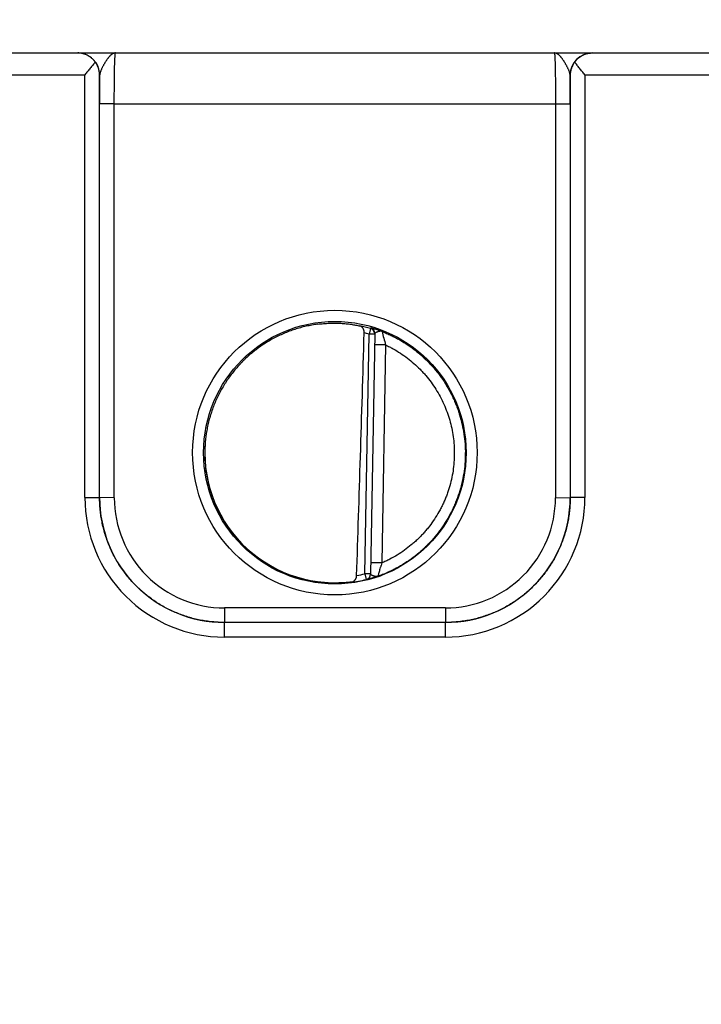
# Model space of a CAD drawing. Header units: inches. Extents: x 0 to 34, y 0 to 22.
# Tile 8 of 124: x 12.2 to 13.1, y 7.1 to 8.4. Entities that reach past the tile are written whole.
import ezdxf

# ---------------------------------------------------------------- set-up
doc = ezdxf.new("R2010")
doc.units = ezdxf.units.IN
doc.header["$LTSCALE"] = 1.87
doc.header["$MEASUREMENT"] = 0
doc.layers.get('0').update_dxf_attribs({"linetype": 'CONTINUOUS'})
doc.layers.add('DIMENSIONS', color=7, linetype='CONTINUOUS')
doc.styles.get("Standard").update_dxf_attribs({"font": 'txt', "width": 0.8})
doc.dimstyles.new('DIMSTYLE_1', dxfattribs={"dimtxt": 0.125, "dimasz": 0.18, "dimexe": 0.125, "dimexo": 0.0625, "dimgap": 0.09, "dimtad": 0, "dimtih": 1, "dimtoh": 1, "dimzin": 4, "dimdsep": 46, "dimtxsty": 'STANDARD', "dimblk": '_FILLED', "dimblk1": '_FILLED', "dimblk2": '_FILLED', "dimcen": 0.09, "dimadec": 0, "dimazin": 0, "dimtp": 0.01, "dimtm": 0.01, "dimtfac": 1, "dimtofl": 0, "dimtmove": 0, "dimatfit": 3, "dimldrblk": '_FILLED', "dimfxl": 1, "dimtolj": 1, "dimtzin": 4, "dimarcsym": 0})

# ---------------------------------------------------------------- blocks, each defined once
blk = doc.blocks.new('*D9')
at = {"layer": 'DIMENSIONS', "color": 2, "linetype": 'CONTINUOUS'}
blk.add_line((17.1008, 6.7715), (17.1008, 9.0855), dxfattribs=at)
at = {"layer": 'DIMENSIONS', "color": 2, "linetype": 'CONTINUOUS', "insert": (17.0383, 9.148), "char_height": 0.125, "width": 1.325, "attachment_point": 1, "rotation": 90, "line_spacing_factor": 0.9}
blk.add_mtext('10.74{\\Ftxt.shx;\\W1.000000;\\H0.125000; }[272.8]', dxfattribs=at)
blk = doc.blocks.new('_FILLED')
at = {"color": 0, "linetype": 'BYBLOCK'}
blk.add_solid([(0, 0), (-1, 0.1736), (-1, -0.1736)], dxfattribs=at)
blk = doc.blocks.new('*D10')
at = {"layer": 'DIMENSIONS', "color": 2, "linetype": 'CONTINUOUS'}
for p, q in [((17.4097, 8.8301), (17.4097, 9.0855)), ((17.2603, 8.6356), (17.4097, 8.8301)), ((17.2603, 7.1906), (17.2603, 8.6356))]:
    blk.add_line(p, q, dxfattribs=at)
at = {"layer": 'DIMENSIONS', "color": 2, "linetype": 'CONTINUOUS', "insert": (17.3472, 9.148), "char_height": 0.125, "width": 1.325, "attachment_point": 1, "rotation": 90, "line_spacing_factor": 0.9}
blk.add_mtext('10.90{\\Ftxt.shx;\\W1.000000;\\H0.125000; }[276.9]', dxfattribs=at)

msp = doc.modelspace()

# ---------------------------------------------------------------- linework, layer by layer
at = {"color": 7, "linetype": 'CONTINUOUS'}
for p, q in [((9.2621, 8.398), (17.0418, 8.398)), ((12.0302, 8.3682), (12.2795, 8.3682)), ((12.2795, 7.7929), (12.2795, 8.3682)), ((12.2995, 7.7928), (12.2995, 8.368)), ((12.2997, 8.368), (12.2995, 8.368)), ((12.9402, 8.368), (12.94, 8.368)), ((12.9402, 8.368), (12.9402, 7.7928)), ((12.9602, 8.3682), (12.9602, 7.7929)), ((12.9602, 8.3682), (13.2095, 8.3682)), ((12.2995, 7.7928), (12.2995, 8.3288)), ((12.3195, 8.3286), (12.2995, 8.3288)), ((12.3195, 7.7926), (12.3195, 8.3286)), ((12.3195, 8.3286), (12.9202, 8.3286)), ((12.9202, 8.3286), (12.9402, 8.3288)), ((12.9202, 8.3286), (12.9202, 7.7926)), ((12.9402, 8.3288), (12.9402, 7.7928)), ((12.6606, 7.689), (12.6663, 8.0153)), ((12.6685, 8.0229), (12.6663, 8.0153)), ((12.6742, 8.0152), (12.6663, 8.0153)), ((12.6685, 8.0234), (12.6685, 8.0229)), ((12.6742, 8.0157), (12.6685, 7.6887)), ((12.6889, 8.0005), (12.6739, 8.0008)), ((12.6889, 8.0005), (12.6837, 7.7038)), ((12.2795, 7.7929), (12.2995, 7.7928)), ((12.3195, 7.7926), (12.2995, 7.7928)), ((12.9202, 7.7926), (12.9402, 7.7928)), ((12.9602, 7.7929), (12.9402, 7.7928)), ((12.6837, 7.7038), (12.6687, 7.704)), ((12.6685, 7.6888), (12.6606, 7.689)), ((12.6606, 7.689), (12.6625, 7.6813)), ((12.6625, 7.6811), (12.6625, 7.6813)), ((12.4695, 7.6426), (12.4695, 7.6228)), ((12.7702, 7.6426), (12.4695, 7.6426)), ((12.7702, 7.6426), (12.7702, 7.6228)), ((12.4695, 7.603), (12.4695, 7.6228)), ((12.7702, 7.6228), (12.4695, 7.6228)), ((12.7702, 7.6228), (12.4695, 7.6228)), ((12.7702, 7.603), (12.7702, 7.6228)), ((12.7702, 7.603), (12.4695, 7.603))]:
    msp.add_line(p, q, dxfattribs=at)
for centre, radius in [((12.6198, 7.854), 0.1937), ((12.6198, 7.8539), 0.1787)]:
    msp.add_circle(centre, radius, dxfattribs=at)
for centre, radius, start, end in [((12.2697, 8.368), 0.03, 0.0037, 89.8584), ((12.97, 8.368), 0.03, 90.1416, 179.9963), ((16.8371, 8.3301), 4.5377, 179.5222, 180.0174), ((8.2602, 8.3296), 4.68, 359.9898, 0.47), ((12.6196, 7.8518), 0.1779, 74.0687, 78.9234), ((12.6197, 7.852), 0.1699, 74.0681, 76.3603), ((12.6663, 8.0158), 0.00787, 359.0074, 74.1117), ((12.6663, 8.0153), 0.00787, 3.1604, 74.0856), ((12.6663, 8.0153), 0.00787, 359.0008, 2.8694), ((12.6663, 8.0153), 0.00787, 2.8698, 3.1529), ((12.9644, 8.0831), 0.2876, 192.9038, 196.6916), ((12.4694, 7.7929), 0.19, 179.9978, 270.0047), ((12.4695, 7.7928), 0.17, 179.9996, 270.0028), ((12.4695, 7.7926), 0.15, 179.9978, 270.0047), ((12.7702, 7.7929), 0.19, 269.9953, 0.0022), ((12.7702, 7.7928), 0.17, 269.9972, 0.0005), ((12.7702, 7.7926), 0.15, 269.9953, 0.0022), ((12.6196, 7.8542), 0.1781, 277.0014, 283.9435), ((12.6196, 7.8542), 0.1702, 280.0959, 283.9432), ((12.6606, 7.689), 0.00787, 283.9412, 358.9998), ((12.6606, 7.6888), 0.00787, 283.914, 358.9991)]:
    msp.add_arc(centre, radius, start, end, dxfattribs=at)
for centre, major_axis, ratio, start_param, end_param in [((12.6415, 10.6113), (-0.078, -4.4688), 0.01745, 0.857621, 0.951729), ((12.6198, 7.854), (0, 0.1771), 1, 1.51996, 3.2839)]:
    msp.add_ellipse(centre, major_axis=major_axis, ratio=ratio, start_param=start_param, end_param=end_param, dxfattribs=at)
for points, knots in [([(12.2934, 8.3857), (12.293, 8.3863), (12.2923, 8.3873), (12.291, 8.3887), (12.2897, 8.39), (12.2879, 8.3916), (12.2855, 8.3934), (12.283, 8.3948), (12.2809, 8.3957), (12.2793, 8.3963), (12.2778, 8.3968), (12.2762, 8.3973), (12.2746, 8.3976), (12.273, 8.3978), (12.2713, 8.398), (12.2703, 8.398), (12.2697, 8.398)], [0, 0, 0, 0, 0.070576, 0.139538, 0.206998, 0.273072, 0.401497, 0.525839, 0.586793, 0.647065, 0.706758, 0.765974, 0.824812, 0.883367, 0.941733, 1, 1, 1, 1]), ([(12.3211, 8.398), (12.3208, 8.398), (12.3203, 8.398), (12.3196, 8.3978), (12.3188, 8.3976), (12.3181, 8.3973), (12.3173, 8.397), (12.3167, 8.3966), (12.3162, 8.3963), (12.3157, 8.3959), (12.3151, 8.3954), (12.3143, 8.3948), (12.3136, 8.394), (12.3128, 8.3932), (12.3122, 8.3925), (12.3117, 8.3919), (12.3112, 8.3913), (12.3106, 8.3905), (12.3098, 8.3894), (12.309, 8.3883), (12.3083, 8.3872), (12.3075, 8.386), (12.3068, 8.3848), (12.306, 8.3836), (12.3053, 8.3823), (12.3046, 8.381), (12.3039, 8.3797), (12.3032, 8.3783), (12.3025, 8.377), (12.3019, 8.3757), (12.3014, 8.3745), (12.3011, 8.3737), (12.3007, 8.3728), (12.3004, 8.3719), (12.3002, 8.3711), (12.3, 8.3702), (12.2998, 8.3692), (12.2997, 8.3684), (12.2997, 8.368)], [0, 0, 0, 0, 0.019202, 0.038668, 0.058579, 0.079119, 0.100521, 0.122926, 0.134532, 0.146415, 0.171061, 0.196969, 0.22416, 0.252628, 0.282366, 0.297709, 0.313363, 0.345575, 0.378939, 0.413385, 0.448833, 0.485179, 0.522312, 0.560109, 0.598436, 0.637129, 0.676018, 0.714923, 0.753633, 0.791924, 0.829574, 0.848076, 0.86632, 0.901931, 0.919238, 0.936173, 0.96888, 1, 1, 1, 1]), ([(12.3195, 8.3286), (12.3195, 8.3309), (12.3195, 8.3354), (12.3195, 8.3421), (12.3196, 8.3487), (12.3196, 8.3551), (12.3197, 8.3612), (12.3198, 8.3671), (12.3198, 8.3725), (12.3199, 8.3775), (12.32, 8.3814), (12.3201, 8.3843), (12.3202, 8.3863), (12.3202, 8.3881), (12.3203, 8.3898), (12.3204, 8.3913), (12.3205, 8.3927), (12.3205, 8.3939), (12.3206, 8.3948), (12.3206, 8.3955), (12.3207, 8.3959), (12.3207, 8.3963), (12.3207, 8.3966), (12.3208, 8.397), (12.3208, 8.3972), (12.3209, 8.3975), (12.3209, 8.3976), (12.3209, 8.3977), (12.3209, 8.3978), (12.321, 8.3979), (12.321, 8.3979), (12.321, 8.3979), (12.321, 8.398), (12.321, 8.398), (12.321, 8.398), (12.321, 8.398), (12.3211, 8.398)], [0, 0, 0, 0, 0.098183, 0.195347, 0.290566, 0.382934, 0.471571, 0.555634, 0.634322, 0.706888, 0.772641, 0.802765, 0.830958, 0.857152, 0.881286, 0.903303, 0.923151, 0.940784, 0.956161, 0.962992, 0.969247, 0.974923, 0.980015, 0.984524, 0.988446, 0.991782, 0.994532, 0.995688, 0.996701, 0.99757, 0.998299, 0.998891, 0.999357, 0.999547, 0.999714, 1, 1, 1, 1]), ([(12.9186, 8.398), (12.9186, 8.398), (12.9186, 8.398), (12.9187, 8.398), (12.9187, 8.398), (12.9187, 8.398), (12.9187, 8.3979), (12.9187, 8.3979), (12.9187, 8.3979), (12.9187, 8.3978), (12.9188, 8.3977), (12.9188, 8.3976), (12.9188, 8.3975), (12.9189, 8.3972), (12.9189, 8.397), (12.9189, 8.3966), (12.919, 8.3963), (12.919, 8.3957), (12.9191, 8.395), (12.9192, 8.3939), (12.9192, 8.3927), (12.9193, 8.3913), (12.9194, 8.3898), (12.9194, 8.3881), (12.9195, 8.3863), (12.9196, 8.3843), (12.9196, 8.3814), (12.9197, 8.3775), (12.9198, 8.3725), (12.9199, 8.3671), (12.92, 8.3612), (12.9201, 8.3551), (12.9201, 8.3487), (12.9202, 8.3421), (12.9202, 8.3354), (12.9202, 8.3309), (12.9202, 8.3286)], [0, 0, 0, 0, 0.000137, 0.000281, 0.000441, 0.000624, 0.001078, 0.001665, 0.002393, 0.003264, 0.004277, 0.005434, 0.008184, 0.01152, 0.015442, 0.019951, 0.025044, 0.03072, 0.043807, 0.059184, 0.076817, 0.096666, 0.118684, 0.142818, 0.169014, 0.197207, 0.227333, 0.293088, 0.365656, 0.444347, 0.528413, 0.617053, 0.709424, 0.804647, 0.901814, 1, 1, 1, 1]), ([(12.94, 8.368), (12.94, 8.3684), (12.9399, 8.3692), (12.9397, 8.3702), (12.9395, 8.3711), (12.9392, 8.3719), (12.9389, 8.3728), (12.9386, 8.3737), (12.9383, 8.3745), (12.9378, 8.3757), (12.9372, 8.377), (12.9365, 8.3783), (12.9358, 8.3797), (12.9351, 8.381), (12.9344, 8.3823), (12.9336, 8.3836), (12.9329, 8.3848), (12.9321, 8.386), (12.9314, 8.3872), (12.9306, 8.3883), (12.9299, 8.3894), (12.9291, 8.3905), (12.9285, 8.3913), (12.928, 8.3919), (12.9275, 8.3925), (12.9268, 8.3932), (12.9261, 8.394), (12.9253, 8.3948), (12.9246, 8.3954), (12.9238, 8.396), (12.9231, 8.3965), (12.9224, 8.397), (12.9216, 8.3973), (12.9209, 8.3976), (12.9201, 8.3978), (12.9194, 8.398), (12.9189, 8.398), (12.9186, 8.398)], [0, 0, 0, 0, 0.031118, 0.063822, 0.080757, 0.098062, 0.13367, 0.151913, 0.170413, 0.20806, 0.246348, 0.285056, 0.323959, 0.362845, 0.401536, 0.439861, 0.477658, 0.51479, 0.551136, 0.586584, 0.621031, 0.654396, 0.68661, 0.702265, 0.717608, 0.747349, 0.77582, 0.803015, 0.828926, 0.853575, 0.877064, 0.899472, 0.92088, 0.941425, 0.961336, 0.980803, 1, 1, 1, 1]), ([(12.9463, 8.3857), (12.9466, 8.3863), (12.9474, 8.3873), (12.9491, 8.3892), (12.9513, 8.3913), (12.9542, 8.3934), (12.9572, 8.3951), (12.9599, 8.3962), (12.962, 8.3969), (12.9636, 8.3973), (12.9652, 8.3976), (12.9668, 8.3978), (12.9684, 8.398), (12.9695, 8.398), (12.97, 8.398)], [0, 0, 0, 0, 0.070595, 0.139571, 0.273057, 0.401489, 0.525834, 0.647012, 0.706708, 0.765928, 0.824772, 0.883336, 0.941714, 1, 1, 1, 1]), ([(12.2934, 8.3857), (12.2929, 8.385), (12.2919, 8.3837), (12.2902, 8.3815), (12.2885, 8.3794), (12.2868, 8.3772), (12.285, 8.375), (12.2826, 8.372), (12.2807, 8.3698), (12.2795, 8.3682)], [0, 0, 0, 0, 0.11509, 0.234511, 0.357363, 0.482891, 0.610453, 0.739488, 1, 1, 1, 1]), ([(12.2995, 8.368), (12.2995, 8.3688), (12.2994, 8.3703), (12.2991, 8.3726), (12.2986, 8.3749), (12.298, 8.3771), (12.2971, 8.3793), (12.2961, 8.3815), (12.2949, 8.3837), (12.2939, 8.3851), (12.2934, 8.3857)], [0, 0, 0, 0, 0.120429, 0.24137, 0.363207, 0.486333, 0.611153, 0.738084, 0.867555, 1, 1, 1, 1]), ([(12.9463, 8.3857), (12.9457, 8.3851), (12.9448, 8.3837), (12.9436, 8.3815), (12.9426, 8.3793), (12.9417, 8.3771), (12.9411, 8.3749), (12.9406, 8.3726), (12.9403, 8.3703), (12.9402, 8.3688), (12.9402, 8.368)], [0, 0, 0, 0, 0.132445, 0.261916, 0.388847, 0.513667, 0.636793, 0.75863, 0.879571, 1, 1, 1, 1]), ([(12.9602, 8.3682), (12.959, 8.3698), (12.9571, 8.372), (12.9547, 8.375), (12.9529, 8.3772), (12.9512, 8.3794), (12.9495, 8.3815), (12.9478, 8.3837), (12.9468, 8.385), (12.9463, 8.3857)], [0, 0, 0, 0, 0.260512, 0.389547, 0.517109, 0.642637, 0.765489, 0.88491, 1, 1, 1, 1]), ([(12.5964, 8.0288), (12.5938, 8.0285), (12.5885, 8.0276), (12.5807, 8.026), (12.5729, 8.0241), (12.5653, 8.0218), (12.5577, 8.0192), (12.5503, 8.0162), (12.543, 8.0129), (12.5335, 8.0081), (12.5221, 8.0012), (12.5113, 7.9934), (12.5031, 7.9865), (12.4982, 7.982), (12.4944, 7.9783), (12.4906, 7.9745), (12.4862, 7.9696), (12.4811, 7.9634), (12.4762, 7.957), (12.4717, 7.9504), (12.4675, 7.9437), (12.4635, 7.9367), (12.4599, 7.9296), (12.4566, 7.9223), (12.4537, 7.9148), (12.4511, 7.9073), (12.4488, 7.8996), (12.4469, 7.8918), (12.4448, 7.8814), (12.4431, 7.8682), (12.4426, 7.8575), (12.4427, 7.8522)], [0, 0, 0, 0, 0.031254, 0.062509, 0.093763, 0.125017, 0.156271, 0.187525, 0.218779, 0.250032, 0.312523, 0.375013, 0.406266, 0.437518, 0.453145, 0.468772, 0.500024, 0.531276, 0.562527, 0.593778, 0.62503, 0.656281, 0.687531, 0.718782, 0.750032, 0.781282, 0.812533, 0.843783, 0.875033, 0.937517, 1, 1, 1, 1]), ([(12.5964, 8.0288), (12.5991, 8.0292), (12.6044, 8.0297), (12.6124, 8.0302), (12.6202, 8.0303), (12.6277, 8.0301), (12.6349, 8.0295), (12.6417, 8.0287), (12.6479, 8.0276), (12.6519, 8.0268), (12.6538, 8.0264)], [0, 0, 0, 0, 0.140151, 0.278822, 0.414485, 0.545659, 0.670975, 0.789193, 0.899204, 1, 1, 1, 1]), ([(12.6597, 8.017), (12.6597, 8.0174), (12.6597, 8.018), (12.6596, 8.0189), (12.6595, 8.0197), (12.6593, 8.0206), (12.6591, 8.0214), (12.6587, 8.0223), (12.6582, 8.0232), (12.6576, 8.024), (12.6571, 8.0245), (12.6566, 8.025), (12.6561, 8.0254), (12.6556, 8.0257), (12.655, 8.026), (12.6544, 8.0262), (12.654, 8.0264), (12.6538, 8.0264)], [0, 0, 0, 0, 0.0763, 0.151748, 0.225662, 0.297552, 0.367108, 0.434175, 0.560751, 0.620619, 0.678458, 0.734548, 0.789201, 0.842745, 0.895512, 0.947828, 1, 1, 1, 1]), ([(12.6841, 8.0189), (12.6835, 8.0191), (12.6824, 8.0195), (12.6809, 8.02), (12.6794, 8.0206), (12.6779, 8.021), (12.6765, 8.0215), (12.6752, 8.0218), (12.674, 8.0222), (12.6729, 8.0225), (12.6719, 8.0228), (12.6712, 8.0229), (12.6706, 8.0231), (12.6703, 8.0232), (12.6699, 8.0232), (12.6696, 8.0233), (12.6694, 8.0233), (12.6691, 8.0234), (12.669, 8.0234), (12.6688, 8.0234), (12.6688, 8.0234), (12.6687, 8.0234), (12.6686, 8.0234), (12.6686, 8.0235), (12.6685, 8.0234), (12.6685, 8.0234), (12.6685, 8.0234), (12.6685, 8.0234), (12.6685, 8.0234), (12.6685, 8.0234), (12.6685, 8.0234), (12.6685, 8.0234)], [0, 0, 0, 0, 0.10646, 0.209205, 0.307682, 0.401399, 0.489888, 0.572718, 0.649438, 0.719633, 0.782873, 0.838752, 0.863802, 0.886859, 0.907881, 0.926818, 0.943627, 0.95827, 0.970712, 0.976099, 0.980923, 0.985184, 0.988879, 0.992012, 0.994585, 0.996609, 0.998113, 0.99869, 0.999173, 0.999594, 1, 1, 1, 1]), ([(12.6841, 8.0189), (12.6839, 8.0189), (12.6837, 8.019), (12.6833, 8.0191), (12.6829, 8.0192), (12.6825, 8.0192), (12.6821, 8.0192), (12.6817, 8.0192), (12.6812, 8.0192), (12.6808, 8.0191), (12.6804, 8.019), (12.68, 8.019), (12.6796, 8.0189), (12.6792, 8.0188), (12.6788, 8.0187), (12.6784, 8.0186), (12.678, 8.0184), (12.6775, 8.0183), (12.6769, 8.018), (12.6764, 8.0178), (12.676, 8.0176), (12.6757, 8.0174), (12.6754, 8.0173), (12.6752, 8.0171), (12.675, 8.017), (12.6748, 8.0168), (12.6746, 8.0166), (12.6744, 8.0164), (12.6743, 8.0163), (12.6742, 8.0161), (12.6742, 8.0159), (12.6742, 8.0158), (12.6742, 8.0157)], [0, 0, 0, 0, 0.036558, 0.0729, 0.109156, 0.14559, 0.182254, 0.219107, 0.256222, 0.293637, 0.331256, 0.368959, 0.406619, 0.444141, 0.481445, 0.518387, 0.554799, 0.590553, 0.659599, 0.724518, 0.755143, 0.784409, 0.812232, 0.838546, 0.863305, 0.886503, 0.90818, 0.928425, 0.947412, 0.965413, 0.982791, 1, 1, 1, 1]), ([(12.6841, 8.0189), (12.6861, 8.0181), (12.6903, 8.0164), (12.6964, 8.0136), (12.7023, 8.0106), (12.7101, 8.0064), (12.7196, 8.0004), (12.7286, 7.9938), (12.7355, 7.9882), (12.7405, 7.9837), (12.7453, 7.9791), (12.7499, 7.9743), (12.7544, 7.9693), (12.7601, 7.9624), (12.7667, 7.9535), (12.7738, 7.9421), (12.779, 7.9323), (12.7827, 7.9241), (12.7853, 7.918), (12.7876, 7.9117), (12.7904, 7.9032), (12.7932, 7.8924), (12.7957, 7.8793), (12.7972, 7.866), (12.7975, 7.8571), (12.7974, 7.8526)], [0, 0, 0, 0, 0.031253, 0.062506, 0.093759, 0.125012, 0.187508, 0.250003, 0.281256, 0.312509, 0.343762, 0.375015, 0.406268, 0.437521, 0.500017, 0.562512, 0.625007, 0.65626, 0.687513, 0.718766, 0.750019, 0.812515, 0.87501, 0.937505, 1, 1, 1, 1]), ([(12.6889, 8.0005), (12.6907, 7.9997), (12.6941, 7.998), (12.7009, 7.9944), (12.7091, 7.9894), (12.7186, 7.9827), (12.7275, 7.9754), (12.7345, 7.9688), (12.7398, 7.9632), (12.7449, 7.9574), (12.7508, 7.9498), (12.7574, 7.9403), (12.7632, 7.9303), (12.7683, 7.92), (12.7727, 7.9093), (12.7762, 7.8983), (12.779, 7.8871), (12.781, 7.8757), (12.7822, 7.8642), (12.7825, 7.8565), (12.7824, 7.8527)], [0, 0, 0, 0, 0.031254, 0.062509, 0.125007, 0.187506, 0.250005, 0.312504, 0.343758, 0.375012, 0.437511, 0.50001, 0.562509, 0.625008, 0.687506, 0.750005, 0.812504, 0.875003, 0.937501, 1, 1, 1, 1]), ([(12.4427, 7.8522), (12.4427, 7.847), (12.4432, 7.8367), (12.445, 7.8239), (12.447, 7.8138), (12.4489, 7.8063), (12.4511, 7.7989), (12.4537, 7.7916), (12.4565, 7.7844), (12.4597, 7.7773), (12.4631, 7.7704), (12.4682, 7.7613), (12.4752, 7.7505), (12.4831, 7.7403), (12.4899, 7.7326), (12.4971, 7.7252), (12.5067, 7.7165), (12.519, 7.7072), (12.53, 7.7003), (12.5391, 7.6954), (12.546, 7.692), (12.5531, 7.6889), (12.5604, 7.6862), (12.5677, 7.6837), (12.5752, 7.6816), (12.5827, 7.6798), (12.5878, 7.6789), (12.5903, 7.6784)], [0, 0, 0, 0, 0.062487, 0.124975, 0.156226, 0.187478, 0.218729, 0.249981, 0.281233, 0.312485, 0.343737, 0.374989, 0.437479, 0.49997, 0.531224, 0.562477, 0.624969, 0.687463, 0.749957, 0.781212, 0.812467, 0.843722, 0.874978, 0.906233, 0.937489, 0.968744, 1, 1, 1, 1]), ([(12.7974, 7.8526), (12.7974, 7.848), (12.797, 7.8389), (12.7954, 7.8253), (12.7927, 7.8119), (12.789, 7.7987), (12.7851, 7.788), (12.7815, 7.7797), (12.7776, 7.7715), (12.772, 7.7615), (12.7645, 7.75), (12.7576, 7.741), (12.7516, 7.7341), (12.7469, 7.7292), (12.742, 7.7244), (12.7353, 7.7182), (12.7264, 7.711), (12.7152, 7.7033), (12.7053, 7.6975), (12.6972, 7.6934), (12.691, 7.6905), (12.6847, 7.6879), (12.6804, 7.6863), (12.6782, 7.6856)], [0, 0, 0, 0, 0.062496, 0.124993, 0.187489, 0.249986, 0.312482, 0.343736, 0.37499, 0.437486, 0.499983, 0.562479, 0.593733, 0.624987, 0.656241, 0.687495, 0.749991, 0.812488, 0.874984, 0.906238, 0.937492, 0.968746, 1, 1, 1, 1]), ([(12.7824, 7.8527), (12.7824, 7.8487), (12.7821, 7.8408), (12.7808, 7.8291), (12.7786, 7.8175), (12.7761, 7.8079), (12.7736, 7.8004), (12.7716, 7.7949), (12.7694, 7.7894), (12.767, 7.784), (12.7644, 7.7787), (12.7606, 7.7718), (12.7555, 7.7634), (12.7497, 7.7554), (12.7448, 7.7492), (12.7409, 7.7447), (12.7369, 7.7404), (12.7327, 7.7362), (12.7284, 7.7322), (12.7224, 7.7271), (12.7146, 7.721), (12.7048, 7.7145), (12.6962, 7.7097), (12.6891, 7.7062), (12.6855, 7.7046), (12.6837, 7.7038)], [0, 0, 0, 0, 0.062495, 0.124991, 0.187486, 0.249982, 0.281235, 0.312488, 0.343741, 0.374993, 0.406246, 0.437499, 0.499995, 0.56249, 0.593743, 0.624996, 0.656249, 0.687502, 0.718755, 0.750008, 0.812503, 0.874999, 0.937494, 0.968747, 1, 1, 1, 1]), ([(12.2995, 7.7928), (12.2995, 7.7928), (12.2995, 7.7928), (12.2995, 7.7928), (12.2995, 7.7928), (12.2995, 7.7928), (12.2995, 7.7928)], [0, 0, 0, 0, 0.269655, 0.534118, 0.768603, 1, 1, 1, 1]), ([(12.4695, 7.6228), (12.4667, 7.6228), (12.4611, 7.6229), (12.4528, 7.6236), (12.4445, 7.6246), (12.4363, 7.626), (12.4281, 7.6278), (12.4201, 7.6301), (12.4122, 7.6327), (12.4044, 7.6357), (12.3968, 7.6391), (12.3893, 7.6428), (12.382, 7.6469), (12.375, 7.6514), (12.3682, 7.6562), (12.3616, 7.6613), (12.3553, 7.6668), (12.3492, 7.6725), (12.3435, 7.6786), (12.338, 7.6849), (12.3329, 7.6915), (12.3281, 7.6983), (12.3236, 7.7054), (12.3195, 7.7126), (12.3157, 7.7201), (12.3124, 7.7277), (12.3094, 7.7355), (12.3067, 7.7434), (12.3045, 7.7515), (12.3027, 7.7596), (12.3013, 7.7678), (12.3002, 7.7761), (12.2996, 7.7844), (12.2995, 7.79), (12.2995, 7.7928)], [0, 0, 0, 0, 0.031251, 0.062501, 0.093752, 0.125003, 0.156254, 0.187504, 0.218755, 0.250006, 0.281256, 0.312507, 0.343757, 0.375008, 0.406258, 0.437509, 0.468759, 0.500009, 0.531259, 0.562509, 0.593759, 0.625009, 0.656258, 0.687508, 0.718758, 0.750007, 0.781256, 0.812506, 0.843755, 0.875004, 0.906253, 0.937502, 0.968751, 1, 1, 1, 1]), ([(12.9402, 7.7928), (12.9402, 7.79), (12.9401, 7.7844), (12.9394, 7.7761), (12.9384, 7.7678), (12.937, 7.7596), (12.9352, 7.7515), (12.9329, 7.7434), (12.9303, 7.7355), (12.9273, 7.7277), (12.9239, 7.7201), (12.9202, 7.7126), (12.9161, 7.7054), (12.9116, 7.6983), (12.9068, 7.6915), (12.9017, 7.6849), (12.8962, 7.6786), (12.8905, 7.6725), (12.8844, 7.6668), (12.8781, 7.6613), (12.8715, 7.6562), (12.8647, 7.6514), (12.8576, 7.6469), (12.8504, 7.6428), (12.8429, 7.6391), (12.8353, 7.6357), (12.8275, 7.6327), (12.8196, 7.6301), (12.8115, 7.6278), (12.8034, 7.626), (12.7952, 7.6246), (12.7869, 7.6236), (12.7786, 7.6229), (12.773, 7.6228), (12.7702, 7.6228)], [0, 0, 0, 0, 0.031249, 0.062498, 0.093747, 0.124996, 0.156245, 0.187494, 0.218744, 0.249993, 0.281242, 0.312492, 0.343742, 0.374991, 0.406241, 0.437491, 0.468741, 0.499991, 0.531241, 0.562492, 0.593742, 0.624992, 0.656243, 0.687493, 0.718744, 0.749994, 0.781245, 0.812496, 0.843746, 0.874997, 0.906248, 0.937499, 0.968749, 1, 1, 1, 1]), ([(12.9402, 7.7928), (12.9402, 7.7928), (12.9402, 7.7928), (12.9402, 7.7928), (12.9402, 7.7928), (12.9402, 7.7928), (12.9402, 7.7928)], [0, 0, 0, 0, 0.271683, 0.53741, 0.77028, 1, 1, 1, 1]), ([(12.6837, 7.7038), (12.6834, 7.7027), (12.6829, 7.7011), (12.6822, 7.699), (12.6815, 7.697), (12.6808, 7.6946), (12.68, 7.6918), (12.6793, 7.6894), (12.6788, 7.6877), (12.6785, 7.6866), (12.6784, 7.6861), (12.6783, 7.6858), (12.6783, 7.6856), (12.6782, 7.6856)], [0, 0, 0, 0, 0.175498, 0.262304, 0.347884, 0.513153, 0.665994, 0.799519, 0.905358, 0.945087, 0.97462, 0.993112, 1, 1, 1, 1]), ([(12.6413, 7.6774), (12.6418, 7.6775), (12.6425, 7.6776), (12.6435, 7.678), (12.6442, 7.6782), (12.6448, 7.6786), (12.6455, 7.679), (12.6461, 7.6795), (12.6467, 7.68), (12.6472, 7.6807), (12.6477, 7.6813), (12.6482, 7.6821), (12.6486, 7.6829), (12.6489, 7.6837), (12.6493, 7.685), (12.6494, 7.6859), (12.6494, 7.6866)], [0, 0, 0, 0, 0.112026, 0.168031, 0.22427, 0.280975, 0.3384, 0.396816, 0.456504, 0.517737, 0.580768, 0.645802, 0.712967, 0.782269, 0.853544, 1, 1, 1, 1]), ([(12.6782, 7.6856), (12.6777, 7.6854), (12.6769, 7.6851), (12.6758, 7.6848), (12.6747, 7.6844), (12.6735, 7.684), (12.672, 7.6836), (12.6706, 7.6832), (12.6693, 7.6828), (12.6681, 7.6825), (12.667, 7.6822), (12.6661, 7.682), (12.6655, 7.6818), (12.6651, 7.6817), (12.6647, 7.6816), (12.6643, 7.6815), (12.664, 7.6814), (12.6637, 7.6814), (12.6634, 7.6813), (12.6632, 7.6813), (12.663, 7.6812), (12.6628, 7.6812), (12.6627, 7.6812), (12.6627, 7.6812), (12.6626, 7.6812), (12.6626, 7.6811), (12.6625, 7.6811), (12.6625, 7.6811), (12.6625, 7.6811), (12.6625, 7.6811), (12.6625, 7.6811), (12.6625, 7.6811), (12.6625, 7.6811), (12.6625, 7.6811), (12.6625, 7.6811), (12.6625, 7.6811), (12.6625, 7.6811)], [0, 0, 0, 0, 0.106157, 0.15792, 0.208694, 0.307023, 0.400653, 0.489108, 0.571943, 0.64872, 0.719017, 0.782399, 0.811368, 0.838451, 0.863599, 0.886764, 0.9079, 0.926955, 0.943887, 0.958655, 0.971218, 0.981539, 0.985848, 0.989585, 0.992747, 0.995332, 0.996407, 0.997338, 0.998124, 0.998765, 0.999264, 0.999461, 0.999624, 0.999754, 0.999855, 1, 1, 1, 1]), ([(12.6782, 7.6856), (12.6781, 7.6855), (12.6779, 7.6855), (12.6775, 7.6854), (12.6771, 7.6853), (12.6766, 7.6853), (12.6762, 7.6853), (12.6758, 7.6853), (12.6754, 7.6853), (12.6749, 7.6854), (12.6743, 7.6855), (12.6738, 7.6856), (12.6734, 7.6857), (12.673, 7.6858), (12.6726, 7.6859), (12.6722, 7.6861), (12.6719, 7.6862), (12.6715, 7.6863), (12.671, 7.6865), (12.6706, 7.6867), (12.6702, 7.6869), (12.6699, 7.687), (12.6697, 7.6872), (12.6694, 7.6873), (12.6692, 7.6875), (12.669, 7.6876), (12.6688, 7.6878), (12.6687, 7.688), (12.6686, 7.6881), (12.6685, 7.6883), (12.6685, 7.6885), (12.6685, 7.6886), (12.6685, 7.6887)], [0, 0, 0, 0, 0.037314, 0.074556, 0.111494, 0.148557, 0.185814, 0.223174, 0.260735, 0.298569, 0.374593, 0.41257, 0.450395, 0.48797, 0.52515, 0.561763, 0.597684, 0.632794, 0.666956, 0.731892, 0.762436, 0.79155, 0.819142, 0.845136, 0.869476, 0.89215, 0.913183, 0.932653, 0.950731, 0.967706, 0.98396, 1, 1, 1, 1]), ([(12.6413, 7.6774), (12.6375, 7.6769), (12.6317, 7.6764), (12.6238, 7.676), (12.6174, 7.676), (12.6108, 7.6762), (12.6017, 7.6768), (12.5949, 7.6777), (12.5903, 7.6784)], [0, 0, 0, 0, 0.22139, 0.341572, 0.466911, 0.596457, 0.729199, 1, 1, 1, 1]), ([(12.4695, 7.6228), (12.4695, 7.6228), (12.4695, 7.6228), (12.4695, 7.6228), (12.4695, 7.6228), (12.4695, 7.6228)], [0, 0, 0, 0, 0.576273, 0.792735, 1, 1, 1, 1]), ([(12.7702, 7.6228), (12.7702, 7.6228), (12.7702, 7.6228), (12.7702, 7.6228), (12.7702, 7.6228), (12.7702, 7.6228)], [0, 0, 0, 0, 0.569489, 0.789064, 1, 1, 1, 1])]:
    msp.add_open_spline(points, degree=3, knots=knots, dxfattribs=at)

# ---------------------------------------------------------------- dimensions: what is measured, and where the dimension line sits
at = {"layer": 'DIMENSIONS', "color": 2, "linetype": 'CONTINUOUS'}
for feature_location, offset, dtype, origin, picture, middle in [((17.1008, 6.7715), (0, 2.314), 1, (6.3607, 6.709), '*D9', (17.1008, 9.8105)), ((17.2603, 7.1906), (0.1494, 1.8949), 0, (6.3607, 7.1281), '*D10', (17.4097, 9.8105))]:
    dim = msp.add_ordinate_dim(feature_location=feature_location, offset=offset, dtype=dtype, origin=origin, dimstyle='DIMSTYLE_1', override={"dimtad": 1, "dimtih": 0, "dimtoh": 0}, dxfattribs=at)
    dim.commit()
    dim.dimension.update_dxf_attribs({"geometry": picture, "text_midpoint": middle})

doc.saveas('drawing.dxf')
